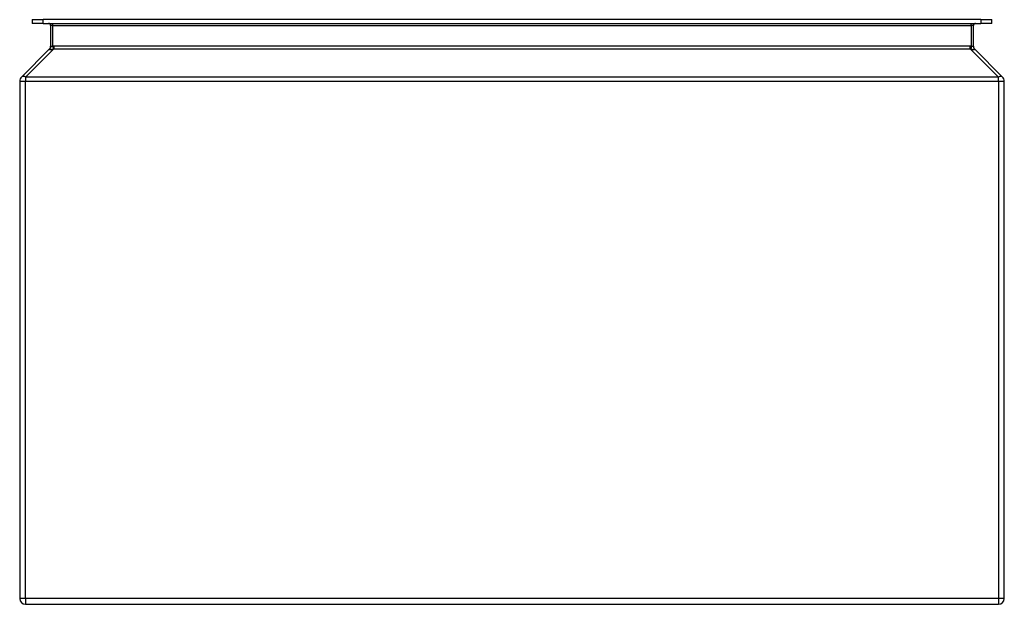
# Model space of a CAD drawing. Header units: inches. Extents: x 9.2 to 23.2, y 4.4 to 12.7.
import ezdxf

# ---------------------------------------------------------------- set-up
doc = ezdxf.new("R2010")
doc.units = ezdxf.units.IN
doc.header["$MEASUREMENT"] = 0
doc.layers.add('Visible Edges(ANSI)', color=7, linetype='Continuous', lineweight=25)
doc.layers.add('Visible Tangent Edges(ANSI)', color=7, linetype='Continuous', lineweight=25)

msp = doc.modelspace()

# ---------------------------------------------------------------- linework, layer by layer
at = {"layer": 'Visible Edges(ANSI)'}
for p, q in [((9.389, 12.75), (9.546, 12.75)), ((9.389, 12.75), (9.389, 12.697)), ((22.875, 12.75), (9.546, 12.75)), ((22.875, 12.75), (23.033, 12.75)), ((23.033, 12.697), (23.033, 12.75)), ((9.546, 12.697), (9.389, 12.697)), ((9.546, 12.697), (22.875, 12.697)), ((9.651, 12.666), (9.651, 12.371)), ((22.771, 12.371), (22.771, 12.666)), ((23.033, 12.697), (22.875, 12.697)), ((9.635, 12.334), (9.235, 11.934)), ((23.186, 11.934), (22.786, 12.334)), ((9.211, 11.875), (9.211, 4.522)), ((23.211, 4.522), (23.211, 11.875)), ((9.295, 4.438), (23.127, 4.438))]:
    msp.add_line(p, q, dxfattribs=at)
for centre, radius, start, end in [((9.62, 12.666), 0.031, 0, 90), ((22.802, 12.666), 0.031, 90, 180), ((9.598, 12.371), 0.053, 315, 0), ((22.824, 12.371), 0.053, 180, 225), ((9.295, 11.875), 0.084, 135, 180), ((23.127, 11.875), 0.084, 0, 45), ((9.295, 4.522), 0.084, 180, 270), ((23.127, 4.522), 0.084, 270, 0)]:
    msp.add_arc(centre, radius, start, end, dxfattribs=at)
at = {"layer": 'Visible Tangent Edges(ANSI)'}
for p, q in [((9.546, 12.697), (9.546, 12.75)), ((22.875, 12.75), (22.875, 12.697)), ((9.682, 12.666), (9.651, 12.666)), ((9.682, 12.666), (9.682, 12.697)), ((9.682, 12.666), (22.74, 12.666)), ((9.682, 12.371), (9.682, 12.666)), ((22.74, 12.666), (22.74, 12.697)), ((22.771, 12.666), (22.74, 12.666)), ((22.74, 12.666), (22.74, 12.371)), ((9.295, 11.934), (9.695, 12.334)), ((9.682, 12.371), (9.685, 12.332)), ((22.727, 12.371), (9.695, 12.371)), ((9.695, 12.371), (9.695, 12.334)), ((9.695, 12.334), (22.727, 12.334)), ((22.727, 12.334), (22.727, 12.371)), ((22.727, 12.334), (23.127, 11.934)), ((9.295, 11.934), (9.295, 11.875)), ((23.127, 11.934), (9.295, 11.934)), ((23.127, 11.875), (23.127, 11.934)), ((9.211, 11.875), (9.295, 11.875)), ((9.295, 4.522), (9.295, 11.875)), ((9.295, 11.875), (23.127, 11.875)), ((23.127, 11.875), (23.127, 4.522)), ((23.127, 11.875), (23.211, 11.875)), ((9.295, 4.522), (9.211, 4.522)), ((9.295, 4.522), (9.295, 4.438)), ((23.127, 4.522), (9.295, 4.522)), ((23.127, 4.522), (23.127, 4.438)), ((23.211, 4.522), (23.127, 4.522))]:
    msp.add_line(p, q, dxfattribs=at)
at = {"layer": 'Visible Tangent Edges(ANSI)', "flags": 128}
for points in [[(9.633, 12.332), (9.633, 12.331), (9.632, 12.33), (9.632, 12.329), (9.633, 12.329), (9.633, 12.328), (9.634, 12.328), (9.635, 12.328), (9.636, 12.327), (9.638, 12.327), (9.64, 12.327), (9.642, 12.327), (9.644, 12.327), (9.646, 12.327), (9.649, 12.327), (9.652, 12.327), (9.655, 12.327), (9.658, 12.328), (9.662, 12.328), (9.665, 12.328), (9.669, 12.329), (9.673, 12.329), (9.677, 12.33), (9.681, 12.331), (9.685, 12.332)], [(9.651, 12.371), (9.651, 12.369), (9.651, 12.367), (9.65, 12.365), (9.65, 12.364), (9.65, 12.362), (9.65, 12.36), (9.649, 12.358), (9.649, 12.356), (9.648, 12.355), (9.648, 12.353), (9.647, 12.351), (9.646, 12.35), (9.645, 12.348), (9.645, 12.346), (9.644, 12.345), (9.643, 12.343), (9.642, 12.342), (9.641, 12.34), (9.64, 12.339), (9.638, 12.337), (9.637, 12.336), (9.636, 12.334), (9.635, 12.333), (9.633, 12.332)], [(9.635, 12.334), (9.635, 12.334), (9.635, 12.334), (9.635, 12.334), (9.635, 12.334), (9.635, 12.334), (9.635, 12.334), (9.635, 12.333), (9.635, 12.333), (9.635, 12.333), (9.634, 12.333), (9.634, 12.333), (9.634, 12.333), (9.634, 12.333), (9.634, 12.333), (9.634, 12.333), (9.634, 12.333), (9.634, 12.333), (9.634, 12.332), (9.634, 12.332), (9.634, 12.332), (9.634, 12.332), (9.634, 12.332), (9.633, 12.332), (9.633, 12.332)], [(9.682, 12.371), (9.68, 12.371), (9.678, 12.37), (9.676, 12.37), (9.674, 12.37), (9.672, 12.37), (9.67, 12.37), (9.668, 12.37), (9.666, 12.37), (9.664, 12.37), (9.663, 12.37), (9.661, 12.37), (9.66, 12.37), (9.658, 12.37), (9.657, 12.37), (9.656, 12.37), (9.655, 12.37), (9.654, 12.37), (9.653, 12.37), (9.652, 12.37), (9.652, 12.37), (9.651, 12.37), (9.651, 12.37), (9.651, 12.371), (9.651, 12.371)], [(9.695, 12.371), (9.694, 12.371), (9.693, 12.371), (9.693, 12.371), (9.692, 12.371), (9.692, 12.371), (9.691, 12.371), (9.691, 12.371), (9.69, 12.371), (9.69, 12.371), (9.689, 12.371), (9.689, 12.371), (9.688, 12.371), (9.688, 12.371), (9.687, 12.371), (9.686, 12.371), (9.686, 12.371), (9.685, 12.371), (9.685, 12.371), (9.684, 12.371), (9.684, 12.371), (9.683, 12.371), (9.683, 12.371), (9.682, 12.371), (9.682, 12.371)], [(9.685, 12.332), (9.685, 12.332), (9.686, 12.332), (9.686, 12.332), (9.687, 12.332), (9.687, 12.332), (9.687, 12.332), (9.688, 12.333), (9.688, 12.333), (9.689, 12.333), (9.689, 12.333), (9.689, 12.333), (9.69, 12.333), (9.69, 12.333), (9.691, 12.333), (9.691, 12.333), (9.691, 12.333), (9.692, 12.333), (9.692, 12.334), (9.693, 12.334), (9.693, 12.334), (9.693, 12.334), (9.694, 12.334), (9.694, 12.334), (9.695, 12.334)], [(22.74, 12.371), (22.739, 12.371), (22.739, 12.371), (22.738, 12.371), (22.738, 12.371), (22.737, 12.371), (22.737, 12.371), (22.736, 12.371), (22.736, 12.371), (22.735, 12.371), (22.734, 12.371), (22.734, 12.371), (22.733, 12.371), (22.733, 12.371), (22.732, 12.371), (22.732, 12.371), (22.731, 12.371), (22.731, 12.371), (22.73, 12.371), (22.73, 12.371), (22.729, 12.371), (22.729, 12.371), (22.728, 12.371), (22.727, 12.371), (22.727, 12.371)], [(22.727, 12.334), (22.727, 12.334), (22.728, 12.334), (22.728, 12.334), (22.729, 12.334), (22.729, 12.334), (22.729, 12.334), (22.73, 12.333), (22.73, 12.333), (22.731, 12.333), (22.731, 12.333), (22.731, 12.333), (22.732, 12.333), (22.732, 12.333), (22.733, 12.333), (22.733, 12.333), (22.733, 12.333), (22.734, 12.333), (22.734, 12.332), (22.735, 12.332), (22.735, 12.332), (22.735, 12.332), (22.736, 12.332), (22.736, 12.332), (22.737, 12.332)], [(22.74, 12.371), (22.74, 12.369), (22.74, 12.367), (22.739, 12.365), (22.739, 12.364), (22.739, 12.362), (22.739, 12.36), (22.739, 12.358), (22.739, 12.356), (22.738, 12.355), (22.738, 12.353), (22.738, 12.351), (22.738, 12.35), (22.738, 12.348), (22.738, 12.346), (22.738, 12.345), (22.738, 12.343), (22.737, 12.342), (22.737, 12.34), (22.737, 12.339), (22.737, 12.337), (22.737, 12.336), (22.737, 12.334), (22.737, 12.333), (22.737, 12.332)], [(22.737, 12.332), (22.741, 12.331), (22.745, 12.33), (22.749, 12.329), (22.752, 12.329), (22.756, 12.328), (22.76, 12.328), (22.763, 12.328), (22.766, 12.327), (22.769, 12.327), (22.772, 12.327), (22.775, 12.327), (22.778, 12.327), (22.78, 12.327), (22.782, 12.327), (22.784, 12.327), (22.785, 12.327), (22.787, 12.328), (22.788, 12.328), (22.788, 12.328), (22.789, 12.329), (22.789, 12.329), (22.789, 12.33), (22.789, 12.331), (22.788, 12.332)], [(22.771, 12.371), (22.771, 12.371), (22.771, 12.37), (22.77, 12.37), (22.77, 12.37), (22.769, 12.37), (22.768, 12.37), (22.768, 12.37), (22.767, 12.37), (22.766, 12.37), (22.764, 12.37), (22.763, 12.37), (22.762, 12.37), (22.76, 12.37), (22.759, 12.37), (22.757, 12.37), (22.755, 12.37), (22.754, 12.37), (22.752, 12.37), (22.75, 12.37), (22.748, 12.37), (22.746, 12.37), (22.744, 12.37), (22.742, 12.371), (22.74, 12.371)], [(22.788, 12.332), (22.788, 12.332), (22.788, 12.332), (22.788, 12.332), (22.788, 12.332), (22.788, 12.332), (22.788, 12.332), (22.788, 12.333), (22.787, 12.333), (22.787, 12.333), (22.787, 12.333), (22.787, 12.333), (22.787, 12.333), (22.787, 12.333), (22.787, 12.333), (22.787, 12.333), (22.787, 12.333), (22.787, 12.333), (22.787, 12.334), (22.787, 12.334), (22.787, 12.334), (22.787, 12.334), (22.786, 12.334), (22.786, 12.334), (22.786, 12.334)]]:
    msp.add_lwpolyline(points, dxfattribs=at)
at = {"layer": 'Visible Tangent Edges(ANSI)'}
for centre, major_axis, ratio, start_param, end_param in [((22.824, 12.371), (-0.053, 0), 0.996546, 0, 0.830573), ((9.295, 11.875), (-0.0594, 0.0594), 0.57735, 5.235988, 6.283185), ((23.127, 11.875), (0.0594, 0.0594), 0.57735, 0, 1.047198)]:
    msp.add_ellipse(centre, major_axis=major_axis, ratio=ratio, start_param=start_param, end_param=end_param, dxfattribs=at)

doc.saveas('drawing.dxf')
